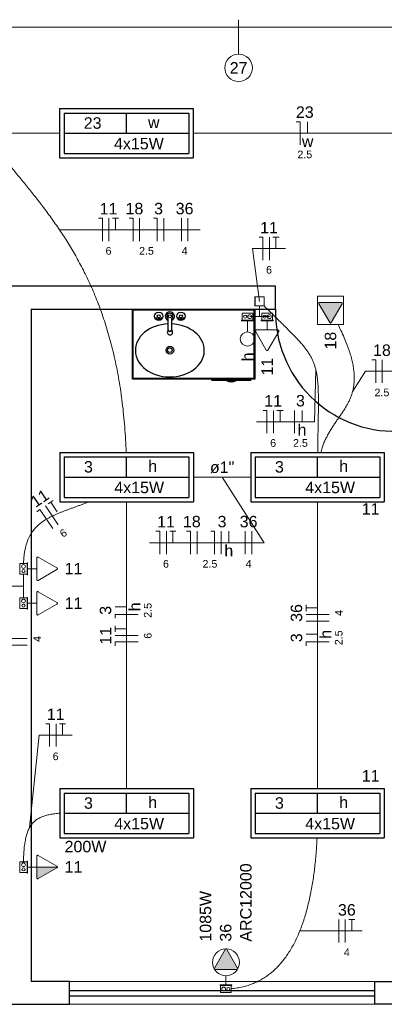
# Model space of a CAD drawing. Header units: millimetres. Extents: x -8 to 220, y -114 to 51.
# Tile 46 of 82: x 52.86 to 55.25, y 22.7 to 29.14. Entities that reach past the tile are written whole.
import ezdxf

# ---------------------------------------------------------------- set-up
doc = ezdxf.new("R2010")
doc.units = ezdxf.units.MM
doc.header["$MEASUREMENT"] = 0
for name, color, linetype, lineweight in [('02', 2, 'Continuous', 20), ('EL-Condutos', 4, 'Continuous', 5), ('EL-Conexões', 9, 'Continuous', 5), ('EL-Fios (Fase 1)', 7, 'Continuous', 5), ('EL-Fios (Fase 2)', 7, 'Continuous', 5), ('EL-Fios (Fase 3)', 7, 'Continuous', 5), ('EL-Fios (Neutro)', 7, 'Continuous', 5), ('EL-Fios (Retorno)', 7, 'Continuous', 5), ('EL-Fios (Terra)', 7, 'Continuous', 5), ('EL-Interruptor', 5, 'Continuous', 5), ('EL-Textos conduto', 7, 'Continuous', 5), ('EL-Textos fios', 7, 'Continuous', 5), ('EL-Tomadas', 4, 'Continuous', 5), ('IFC-Caixa de passagem-Contorno', 44, 'Continuous', 5), ('Textos', 7, 'Continuous', 5)]:
    doc.layers.add(name, color=color, linetype=linetype, lineweight=lineweight)
for name, color, linetype in [('1', 1, 'Continuous'), ('AR-SAN', 1, 'Continuous'), ('Arq-parede-alta', 5, 'Continuous'), ('MOBILARIO', 8, 'Continuous'), ('P-SIMBOL', 5, 'Continuous'), ('parede', 5, 'Continuous'), ('porta', 3, 'Continuous')]:
    doc.layers.add(name, color=color, linetype=linetype)
doc.styles.add('Arial', font='arial.ttf')

msp = doc.modelspace()

# ---------------------------------------------------------------- hatches: boundary and pattern name
at = {"layer": 'EL-Tomadas', "linetype": 'Continuous'}
for points in [[(54.9044, 27.158), (54.9752, 27.2806), (54.9757, 27.2857), (54.97, 27.2896), (54.8284, 27.2897), (54.8232, 27.2867), (54.8232, 27.2807), (54.894, 27.158), (54.8992, 27.155)], [(52.9769, 23.5949), (53.1115, 23.5949), (53.1114, 23.5937), (53.1109, 23.5922), (53.1101, 23.5911), (53.1092, 23.5902), (53.1084, 23.5896), (52.9846, 23.5184), (52.9833, 23.5181), (52.9819, 23.5182), (52.9805, 23.5186), (52.9794, 23.5192), (52.978, 23.5206), (52.9771, 23.5222), (52.9769, 23.5235), (52.9769, 23.5949)], [(54.1391, 22.9336), (54.2099, 23.0562), (54.2108, 23.0575), (54.2112, 23.0578), (54.2121, 23.0584), (54.2135, 23.059), (54.2149, 23.0592), (54.2161, 23.0591), (54.2174, 23.0587), (54.2183, 23.0583), (54.2192, 23.0576), (54.2196, 23.0572), (54.22, 23.0566), (54.2203, 23.0561), (54.2911, 22.9335), (54.2918, 22.9316), (54.2919, 22.9301), (54.2915, 22.9283), (54.2908, 22.927), (54.2896, 22.9258), (54.288, 22.9249), (54.2865, 22.9246), (54.1443, 22.9246), (54.143, 22.9247), (54.1418, 22.9251), (54.1408, 22.9257), (54.1398, 22.9266), (54.1391, 22.9276), (54.1386, 22.9288), (54.1383, 22.9305), (54.1385, 22.9321), (54.139, 22.9334)]]:
    msp.add_hatch(color=256, dxfattribs=at).paths.add_polyline_path(points)

# ---------------------------------------------------------------- linework, layer by layer
at = {"layer": '02', "color": 8}
for p, q in [((53.1898, 22.8466), (55.1898, 22.8466)), ((55.1898, 22.6966), (53.1898, 22.6966))]:
    msp.add_line(p, q, dxfattribs=at)
at = {"layer": '1', "color": 8}
msp.add_arc((55.3198, 27.2267), 0.7803, 178.5312, 271.4688, dxfattribs=at)
at = {"layer": 'AR-SAN'}
for p, q in [((53.603, 26.7867), (53.603, 27.2467)), ((53.603, 27.2467), (54.403, 27.2467)), ((53.608, 26.7917), (53.608, 27.2417)), ((53.608, 27.2417), (54.398, 27.2417)), ((54.398, 27.2417), (54.398, 26.7917)), ((54.403, 27.2467), (54.403, 26.7867)), ((54.403, 26.7867), (53.603, 26.7867)), ((54.398, 26.7917), (53.608, 26.7917)), ((54.1221, 26.7797), (54.1221, 26.7867)), ((54.2191, 26.7797), (54.1221, 26.7797)), ((54.2289, 26.7797), (54.2191, 26.7797)), ((54.2721, 26.7797), (54.2289, 26.7797)), ((54.2819, 26.7797), (54.2721, 26.7797)), ((54.3789, 26.7797), (54.2819, 26.7797)), ((54.3789, 26.7797), (54.3789, 26.7867))]:
    msp.add_line(p, q, dxfattribs=at)
for radius, start, end in [(0.0542, 234.65024, 305.34976), (0.0492, 243.95602, 296.04398)]:
    msp.add_arc((54.2505, 26.824), radius, start, end, dxfattribs=at)
at = {"layer": 'Arq-parede-alta', "color": 8, "ltscale": 0.03}
msp.add_line((52.9398, 27.2467), (54.5398, 27.2467), dxfattribs=at)
for points in [[(54.5398, 27.3967), (52.6898, 27.3967)], [(54.5398, 27.2467), (54.5398, 27.3967)], [(52.9398, 27.2467), (52.9398, 22.8466)], [(55.5898, 22.6967), (55.1898, 22.6967)]]:
    msp.add_lwpolyline(points, dxfattribs=at)
at = {"layer": 'EL-Condutos', "linetype": 'Continuous'}
msp.add_line((52.4352, 29.0901), (56.1606, 29.0901), dxfattribs=at)
for points in [[(53.5619, 26.3087), (53.5523, 26.4764), (53.5364, 26.6336), (53.5147, 26.7809), (53.4876, 26.9189), (53.4556, 27.0482), (53.4192, 27.1692), (53.3787, 27.2826), (53.3347, 27.389), (53.2876, 27.4888), (53.2378, 27.5827), (53.1859, 27.6712), (53.1322, 27.7549), (53.0772, 27.8344), (53.0214, 27.9102), (52.9652, 27.9829), (52.9091, 28.0531), (52.8535, 28.1213), (52.7989, 28.188), (52.7458, 28.2539), (52.6945, 28.3196), (52.6457, 28.3855), (52.5996, 28.4523), (52.5567, 28.5205), (52.5176, 28.5906), (52.4827, 28.6634), (52.4523, 28.7392), (52.4271, 28.8187), (52.4074, 28.9025), (52.3936, 28.991), (52.3863, 29.085)], [(51.7692, 28.3967), (51.8258, 28.3967), (51.8801, 28.3967), (51.9322, 28.3967), (51.9822, 28.3967), (52.0304, 28.3967), (52.077, 28.3967), (52.122, 28.3967), (52.1656, 28.3967), (52.2081, 28.3967), (52.2496, 28.3967), (52.2902, 28.3967), (52.3302, 28.3967), (52.3696, 28.3967), (52.4087, 28.3967), (52.4477, 28.3967), (52.4866, 28.3967), (52.5257, 28.3967), (52.5652, 28.3967), (52.6051, 28.3967), (52.6457, 28.3967), (52.6872, 28.3967), (52.7297, 28.3967), (52.7733, 28.3967), (52.8183, 28.3967), (52.8649, 28.3967), (52.9131, 28.3967), (52.9631, 28.3967), (53.0152, 28.3967), (53.0695, 28.3967), (53.1261, 28.3967)], [(53.9999, 28.3967), (54.0566, 28.3967), (54.1108, 28.3967), (54.1629, 28.3967), (54.213, 28.3967), (54.2612, 28.3967), (54.3077, 28.3967), (54.3527, 28.3967), (54.3963, 28.3967), (54.4388, 28.3967), (54.4803, 28.3967), (54.5209, 28.3967), (54.5609, 28.3967), (54.6003, 28.3967), (54.6394, 28.3967), (54.6784, 28.3967), (54.7173, 28.3967), (54.7564, 28.3967), (54.7959, 28.3967), (54.8358, 28.3967), (54.8764, 28.3967), (54.9179, 28.3967), (54.9604, 28.3967), (55.004, 28.3967), (55.0491, 28.3967), (55.0956, 28.3967), (55.1438, 28.3967), (55.1938, 28.3967), (55.2459, 28.3967), (55.3002, 28.3967), (55.3568, 28.3967)], [(54.4351, 27.2967), (54.4351, 27.2967), (54.4351, 27.2967), (54.4351, 27.2967), (54.4351, 27.2967), (54.4351, 27.2967), (54.4351, 27.2967), (54.4351, 27.2967), (54.4351, 27.2967), (54.4351, 27.2967), (54.4351, 27.2967), (54.4352, 27.2967), (54.4352, 27.2967), (54.4352, 27.2967), (54.4352, 27.2967), (54.4352, 27.2967), (54.4352, 27.2967), (54.4352, 27.2967), (54.4352, 27.2967), (54.4352, 27.2967), (54.4352, 27.2967), (54.4352, 27.2967), (54.4352, 27.2967), (54.4352, 27.2967), (54.4352, 27.2967), (54.4352, 27.2967), (54.4352, 27.2967), (54.4352, 27.2967), (54.4352, 27.2967), (54.4352, 27.2967), (54.4352, 27.2967)], [(54.465, 27.2669), (54.5034, 27.229), (54.5389, 27.1941), (54.5718, 27.1619), (54.602, 27.1321), (54.6297, 27.1045), (54.655, 27.0788), (54.6781, 27.0547), (54.6989, 27.0319), (54.7177, 27.0102), (54.7345, 26.9892), (54.7494, 26.9687), (54.7625, 26.9485), (54.774, 26.9282), (54.7839, 26.9076), (54.7924, 26.8864), (54.7995, 26.8643), (54.8054, 26.841), (54.8101, 26.8163), (54.8138, 26.7899), (54.8165, 26.7615), (54.8185, 26.7308), (54.8197, 26.6976), (54.8202, 26.6616), (54.8203, 26.6225), (54.82, 26.58), (54.8193, 26.5338), (54.8185, 26.4838), (54.8175, 26.4295), (54.8166, 26.3707), (54.8157, 26.3072)], [(54.9489, 27.1445), (54.9732, 27.0942), (54.9939, 27.0471), (55.0113, 27.003), (55.0256, 26.9617), (55.0368, 26.9231), (55.0452, 26.887), (55.0509, 26.8532), (55.0541, 26.8215), (55.055, 26.7917), (55.0537, 26.7637), (55.0504, 26.7374), (55.0453, 26.7124), (55.0385, 26.6887), (55.0303, 26.6661), (55.0208, 26.6444), (55.0101, 26.6234), (54.9984, 26.603), (54.9859, 26.583), (54.9728, 26.5631), (54.9592, 26.5433), (54.9453, 26.5233), (54.9313, 26.503), (54.9174, 26.4822), (54.9036, 26.4608), (54.8902, 26.4384), (54.8774, 26.4151), (54.8653, 26.3906), (54.8541, 26.3646), (54.844, 26.3372), (54.8351, 26.308)], [(54.3777, 26.1467), (54.3641, 26.1467), (54.3508, 26.1467), (54.3376, 26.1467), (54.3246, 26.1467), (54.3118, 26.1467), (54.2992, 26.1467), (54.2867, 26.1467), (54.2743, 26.1467), (54.262, 26.1467), (54.2498, 26.1467), (54.2377, 26.1467), (54.2257, 26.1467), (54.2137, 26.1467), (54.2017, 26.1467), (54.1898, 26.1467), (54.1778, 26.1467), (54.1659, 26.1467), (54.1539, 26.1467), (54.1419, 26.1467), (54.1297, 26.1467), (54.1176, 26.1467), (54.1053, 26.1467), (54.0929, 26.1467), (54.0804, 26.1467), (54.0678, 26.1467), (54.055, 26.1467), (54.042, 26.1467), (54.0288, 26.1467), (54.0155, 26.1467), (54.0019, 26.1467)], [(52.8901, 25.5822), (52.8915, 25.6112), (52.8943, 25.6384), (52.8982, 25.6639), (52.9032, 25.6877), (52.9094, 25.7098), (52.9167, 25.7305), (52.925, 25.7497), (52.9343, 25.7676), (52.9446, 25.7842), (52.9559, 25.7996), (52.968, 25.8139), (52.981, 25.8272), (52.9947, 25.8395), (53.0093, 25.851), (53.0246, 25.8617), (53.0406, 25.8718), (53.0573, 25.8812), (53.0746, 25.8901), (53.0924, 25.8985), (53.1109, 25.9066), (53.1298, 25.9144), (53.1492, 25.922), (53.169, 25.9295), (53.1893, 25.9369), (53.2099, 25.9444), (53.2308, 25.952), (53.2519, 25.9599), (53.2734, 25.968), (53.295, 25.9766), (53.3168, 25.9855)], [(53.5648, 25.9864), (53.5648, 25.8998), (53.5648, 25.8181), (53.5648, 25.7411), (53.5648, 25.6683), (53.5648, 25.5994), (53.5648, 25.5341), (53.5648, 25.4719), (53.5648, 25.4125), (53.5648, 25.3557), (53.5648, 25.3009), (53.5648, 25.248), (53.5648, 25.1964), (53.5648, 25.1459), (53.5648, 25.0961), (53.5648, 25.0467), (53.5648, 24.9972), (53.5648, 24.9474), (53.5648, 24.8969), (53.5648, 24.8454), (53.5648, 24.7924), (53.5648, 24.7377), (53.5648, 24.6808), (53.5648, 24.6215), (53.5648, 24.5593), (53.5648, 24.4939), (53.5648, 24.425), (53.5648, 24.3522), (53.5648, 24.2752), (53.5648, 24.1936), (53.5648, 24.107)], [(54.8148, 24.107), (54.8148, 24.1936), (54.8148, 24.2752), (54.8148, 24.3522), (54.8148, 24.425), (54.8148, 24.4939), (54.8148, 24.5593), (54.8148, 24.6215), (54.8148, 24.6808), (54.8148, 24.7377), (54.8148, 24.7924), (54.8148, 24.8454), (54.8148, 24.8969), (54.8148, 24.9474), (54.8148, 24.9972), (54.8148, 25.0467), (54.8148, 25.0961), (54.8148, 25.1459), (54.8148, 25.1964), (54.8148, 25.248), (54.8148, 25.3009), (54.8148, 25.3557), (54.8148, 25.4125), (54.8148, 25.4719), (54.8148, 25.5341), (54.8148, 25.5994), (54.8148, 25.6683), (54.8148, 25.7411), (54.8148, 25.8181), (54.8148, 25.8998), (54.8148, 25.9864)], [(52.8898, 25.3557), (52.8898, 25.3631), (52.8898, 25.3702), (52.8898, 25.377), (52.8898, 25.3834), (52.8898, 25.3895), (52.8898, 25.3953), (52.8898, 25.4009), (52.8898, 25.4063), (52.8898, 25.4115), (52.8898, 25.4165), (52.8898, 25.4213), (52.8898, 25.426), (52.8898, 25.4305), (52.8898, 25.435), (52.8898, 25.4394), (52.8898, 25.4438), (52.8898, 25.4481), (52.8898, 25.4524), (52.8898, 25.4567), (52.8898, 25.4611), (52.8898, 25.4656), (52.8898, 25.4701), (52.8898, 25.4747), (52.8898, 25.4795), (52.8898, 25.4844), (52.8898, 25.4895), (52.8898, 25.4948), (52.8898, 25.5003), (52.8898, 25.506), (52.8898, 25.512)], [(52.8899, 23.6297), (52.8904, 23.6533), (52.8912, 23.6757), (52.8925, 23.697), (52.8942, 23.7171), (52.8962, 23.7362), (52.8988, 23.7543), (52.9018, 23.7713), (52.9052, 23.7873), (52.9091, 23.8024), (52.9135, 23.8165), (52.9185, 23.8297), (52.9239, 23.8421), (52.9299, 23.8536), (52.9365, 23.8642), (52.9436, 23.8741), (52.9513, 23.8833), (52.9596, 23.8917), (52.9685, 23.8994), (52.978, 23.9064), (52.9882, 23.9128), (52.999, 23.9185), (53.0105, 23.9237), (53.0227, 23.9283), (53.0356, 23.9324), (53.0492, 23.936), (53.0635, 23.9391), (53.0785, 23.9418), (53.0943, 23.944), (53.1109, 23.9459), (53.1282, 23.9474)], [(54.8112, 23.7849), (54.8084, 23.734), (54.8049, 23.6837), (54.8004, 23.634), (54.7951, 23.585), (54.7889, 23.5368), (54.7817, 23.4894), (54.7736, 23.4429), (54.7644, 23.3974), (54.7542, 23.353), (54.743, 23.3097), (54.7307, 23.2676), (54.7172, 23.2268), (54.7026, 23.1873), (54.6868, 23.1494), (54.6698, 23.1129), (54.6516, 23.078), (54.6321, 23.0448), (54.6113, 23.0133), (54.5891, 22.9836), (54.5657, 22.9559), (54.5408, 22.93), (54.5145, 22.9063), (54.4868, 22.8846), (54.4575, 22.8652), (54.4268, 22.848), (54.3946, 22.8331), (54.3608, 22.8207), (54.3253, 22.8108), (54.2883, 22.8034), (54.2496, 22.7987)]]:
    msp.add_spline(points, degree=3, dxfattribs=at)
at = {"layer": 'EL-Conexões'}
for p, q in [((54.4351, 27.2667), (54.4351, 27.1967)), ((54.4352, 27.2667), (54.4352, 27.1967)), ((54.4351, 27.1967), (54.3708, 27.1967)), ((54.4352, 27.1967), (54.4995, 27.1967))]:
    msp.add_line(p, q, dxfattribs=at)
for points in [[(54.4651, 27.3267), (54.4651, 27.2667), (54.4051, 27.2667), (54.4051, 27.3267), (54.4651, 27.3267)], [(54.4652, 27.3267), (54.4652, 27.2667), (54.4052, 27.2667), (54.4052, 27.3267), (54.4652, 27.3267)]]:
    msp.add_lwpolyline(points, dxfattribs=at)
at = {"layer": 'EL-Fios (Fase 1)'}
for p, q in [((53.6498, 27.6907), (53.6498, 27.8407)), ((53.8078, 27.6907), (53.8078, 27.8407)), ((55.2386, 26.764), (55.2386, 26.914)), ((54.6629, 26.4335), (54.6629, 26.5835)), ((54.0257, 25.6424), (54.0257, 25.7924)), ((54.1837, 25.6424), (54.1837, 25.7924))]:
    msp.add_line(p, q, dxfattribs=at)
at = {"layer": 'EL-Fios (Fase 2)'}
for p, q in [((53.4489, 27.6907), (53.4489, 27.8407)), ((53.923, 27.6907), (53.923, 27.8407)), ((54.4995, 27.5668), (54.4995, 27.7168)), ((54.5263, 26.4335), (54.5263, 26.5835)), ((53.117, 25.8339), (53.0327, 25.958)), ((53.8248, 25.6424), (53.8248, 25.7924)), ((54.3417, 25.6424), (54.3417, 25.7924)), ((54.8898, 25.2047), (54.7398, 25.2047)), ((53.6398, 25.111), (53.4898, 25.111)), ((53.1027, 24.3827), (53.1027, 24.5327)), ((54.9534, 23.1015), (54.9534, 23.2515))]:
    msp.add_line(p, q, dxfattribs=at)
at = {"layer": 'EL-Fios (Fase 3)'}
for p, q in [((53.9659, 27.6907), (53.9659, 27.8407)), ((54.3846, 25.6424), (54.3846, 25.7924)), ((54.8898, 25.2476), (54.7398, 25.2476)), ((52.9148, 25.0895), (52.7648, 25.0895)), ((54.9963, 23.1015), (54.9963, 23.2515))]:
    msp.add_line(p, q, dxfattribs=at)
at = {"layer": 'EL-Fios (Neutro)'}
for p, q in [((54.6748, 28.4717), (54.6998, 28.4717)), ((54.6998, 28.3217), (54.6998, 28.4717)), ((53.3811, 27.8407), (53.4061, 27.8407)), ((53.4061, 27.6907), (53.4061, 27.8407)), ((53.5819, 27.8407), (53.6069, 27.8407)), ((53.6069, 27.6907), (53.6069, 27.8407)), ((53.74, 27.8407), (53.765, 27.8407)), ((53.765, 27.6907), (53.765, 27.8407)), ((54.4316, 27.7168), (54.4566, 27.7168)), ((54.4566, 27.5668), (54.4566, 27.7168)), ((55.1708, 26.914), (55.1958, 26.914)), ((55.1958, 26.764), (55.1958, 26.914)), ((54.4584, 26.5835), (54.4834, 26.5835)), ((54.4834, 26.4335), (54.4834, 26.5835)), ((52.9766, 25.9198), (52.9972, 25.9339)), ((53.0816, 25.8098), (52.9972, 25.9339)), ((53.7569, 25.7924), (53.7819, 25.7924)), ((53.7819, 25.6424), (53.7819, 25.7924)), ((53.9578, 25.7924), (53.9828, 25.7924)), ((53.9828, 25.6424), (53.9828, 25.7924)), ((54.1158, 25.7924), (54.1408, 25.7924)), ((54.1408, 25.6424), (54.1408, 25.7924)), ((53.6398, 25.2476), (53.4898, 25.2476)), ((53.4898, 25.2226), (53.4898, 25.2476)), ((53.6398, 25.0681), (53.4898, 25.0681)), ((53.4898, 25.0431), (53.4898, 25.0681)), ((54.8898, 25.0681), (54.7398, 25.0681)), ((54.7398, 25.0431), (54.7398, 25.0681)), ((52.9148, 25.0466), (52.7648, 25.0466)), ((53.0349, 24.5327), (53.0599, 24.5327)), ((53.0599, 24.3827), (53.0599, 24.5327))]:
    msp.add_line(p, q, dxfattribs=at)
at = {"layer": 'EL-Fios (Retorno)'}
for p, q in [((54.7498, 28.3967), (54.7498, 28.4717)), ((54.7129, 26.5085), (54.7129, 26.5835)), ((54.2337, 25.7174), (54.2337, 25.7924)), ((53.5648, 25.2976), (53.4898, 25.2976)), ((54.8148, 25.1181), (54.7398, 25.1181))]:
    msp.add_line(p, q, dxfattribs=at)
at = {"layer": 'EL-Fios (Terra)'}
for points in [[(53.4918, 27.7657), (53.4918, 27.8407), (53.4718, 27.8407), (53.5118, 27.8407)], [(54.5423, 27.6418), (54.5423, 27.7168), (54.5223, 27.7168), (54.5623, 27.7168)], [(54.5691, 26.5085), (54.5691, 26.5835), (54.5491, 26.5835), (54.5891, 26.5835)], [(53.1103, 25.9201), (53.0681, 25.9821), (53.0516, 25.9708), (53.0846, 25.9933)], [(53.8676, 25.7174), (53.8676, 25.7924), (53.8476, 25.7924), (53.8876, 25.7924)], [(54.8148, 25.2904), (54.7398, 25.2904), (54.7398, 25.2704), (54.7398, 25.3104)], [(53.5648, 25.1538), (53.4898, 25.1538), (53.4898, 25.1338), (53.4898, 25.1738)], [(53.1456, 24.4577), (53.1456, 24.5327), (53.1256, 24.5327), (53.1656, 24.5327)], [(55.0391, 23.1765), (55.0391, 23.2515), (55.0191, 23.2515), (55.0591, 23.2515)]]:
    msp.add_lwpolyline(points, dxfattribs=at)
at = {"layer": 'EL-Interruptor'}
msp.add_line((54.3558, 27.0974), (54.3558, 27.1699), dxfattribs=at)
msp.add_circle((54.3558, 27.0505), 0.0469, dxfattribs=at)
at = {"layer": 'EL-Textos fios'}
for p, q in [((54.2979, 29.1401), (54.2979, 28.9151)), ((53.1249, 27.7657), (53.3382, 27.7657)), ((53.3382, 27.7657), (54.0456, 27.7657)), ((54.4352, 27.2967), (54.3887, 27.6418)), ((54.3887, 27.6418), (54.6052, 27.6418)), ((54.8033, 26.8498), (54.7938, 26.5085)), ((55.0445, 26.7091), (55.1279, 26.839)), ((55.1279, 26.839), (55.3443, 26.839)), ((54.4156, 26.5085), (54.7938, 26.5085)), ((54.1898, 26.1467), (54.4643, 25.7174)), ((53.714, 25.7174), (54.4643, 25.7174)), ((52.8898, 25.4339), (52.7857, 25.4339)), ((52.9298, 23.8532), (52.992, 24.4577)), ((52.992, 24.4577), (53.2085, 24.4577)), ((54.6983, 23.1765), (54.9051, 23.1765)), ((54.9051, 23.1765), (55.1074, 23.1765))]:
    msp.add_line(p, q, dxfattribs=at)
msp.add_circle((54.2979, 28.8251), 0.09, dxfattribs=at)
at = {"layer": 'EL-Tomadas'}
for p, q in [((54.894, 27.158), (54.8232, 27.2807)), ((54.8284, 27.2897), (54.97, 27.2896)), ((54.9752, 27.2806), (54.9044, 27.158)), ((54.4845, 27.1096), (54.4845, 27.1699)), ((54.4793, 26.978), (54.4085, 27.1007)), ((54.4137, 27.1097), (54.5553, 27.1096)), ((54.5605, 27.1006), (54.4897, 26.978)), ((52.9768, 25.4763), (52.9769, 25.6179)), ((52.9859, 25.6231), (53.1085, 25.5523)), ((52.9769, 25.5471), (52.9166, 25.5471)), ((53.1085, 25.5419), (52.9858, 25.4711)), ((52.9768, 25.25), (52.9769, 25.3916)), ((52.9859, 25.3968), (53.1085, 25.326)), ((52.9769, 25.3208), (52.9166, 25.3208)), ((53.1085, 25.3156), (52.9858, 25.2448)), ((52.9768, 23.5241), (52.9769, 23.6657)), ((52.9859, 23.6709), (53.1085, 23.6001)), ((52.9769, 23.5949), (52.9166, 23.5949)), ((52.9769, 23.5949), (53.1115, 23.5949)), ((53.1085, 23.5897), (52.9858, 23.5189)), ((54.1391, 22.9336), (54.2099, 23.0562)), ((54.2203, 23.0562), (54.2911, 22.9335)), ((54.2859, 22.9245), (54.1443, 22.9246)), ((54.2151, 22.8837), (54.2151, 22.8234))]:
    msp.add_line(p, q, dxfattribs=at)
for points in [[(54.9852, 27.145), (54.9852, 27.3297), (54.8132, 27.3297), (54.8132, 27.145), (54.9852, 27.145)], [(54.8284, 27.2897), (54.8277, 27.2897), (54.827, 27.2895), (54.8264, 27.2893), (54.8257, 27.2891), (54.8251, 27.2887), (54.8246, 27.2883), (54.824, 27.2878), (54.8236, 27.2873), (54.8232, 27.2867), (54.8229, 27.2861), (54.8227, 27.2854), (54.8225, 27.2848), (54.8224, 27.2841), (54.8224, 27.2834), (54.8225, 27.2827), (54.8227, 27.282), (54.8229, 27.2813), (54.8232, 27.2807)], [(54.9752, 27.2806), (54.9755, 27.2813), (54.9758, 27.2819), (54.9759, 27.2826), (54.976, 27.2833), (54.976, 27.284), (54.9759, 27.2847), (54.9758, 27.2854), (54.9755, 27.286), (54.9752, 27.2866), (54.9748, 27.2872), (54.9744, 27.2878), (54.9739, 27.2882), (54.9733, 27.2887), (54.9727, 27.289), (54.9721, 27.2893), (54.9714, 27.2895), (54.9707, 27.2896), (54.97, 27.2896)], [(54.894, 27.158), (54.8944, 27.1574), (54.8949, 27.1569), (54.8954, 27.1564), (54.8959, 27.156), (54.8965, 27.1557), (54.8972, 27.1554), (54.8979, 27.1552), (54.8985, 27.1551), (54.8992, 27.155), (54.8999, 27.1551), (54.9006, 27.1552), (54.9013, 27.1554), (54.9019, 27.1557), (54.9025, 27.156), (54.9031, 27.1564), (54.9036, 27.1569), (54.9041, 27.1574), (54.9044, 27.158)], [(54.4137, 27.1097), (54.413, 27.1096), (54.4123, 27.1095), (54.4117, 27.1093), (54.411, 27.109), (54.4104, 27.1087), (54.4098, 27.1083), (54.4093, 27.1078), (54.4089, 27.1073), (54.4085, 27.1067), (54.4082, 27.1061), (54.408, 27.1054), (54.4078, 27.1047), (54.4077, 27.104), (54.4077, 27.1033), (54.4078, 27.1026), (54.408, 27.102), (54.4082, 27.1013), (54.4085, 27.1007)], [(54.5605, 27.1006), (54.5608, 27.1012), (54.5611, 27.1019), (54.5612, 27.1026), (54.5613, 27.1033), (54.5613, 27.104), (54.5612, 27.1047), (54.5611, 27.1053), (54.5608, 27.106), (54.5605, 27.1066), (54.5601, 27.1072), (54.5597, 27.1077), (54.5592, 27.1082), (54.5586, 27.1086), (54.558, 27.109), (54.5574, 27.1093), (54.5567, 27.1095), (54.556, 27.1096), (54.5553, 27.1096)], [(54.4793, 26.978), (54.4797, 26.9774), (54.4802, 26.9769), (54.4807, 26.9764), (54.4812, 26.976), (54.4818, 26.9756), (54.4825, 26.9754), (54.4832, 26.9752), (54.4838, 26.975), (54.4845, 26.975), (54.4852, 26.975), (54.4859, 26.9752), (54.4866, 26.9754), (54.4872, 26.9756), (54.4878, 26.976), (54.4884, 26.9764), (54.4889, 26.9769), (54.4893, 26.9774), (54.4897, 26.978)], [(52.9859, 25.6231), (52.9853, 25.6234), (52.9846, 25.6236), (52.9839, 25.6238), (52.9832, 25.6239), (52.9826, 25.6239), (52.9819, 25.6238), (52.9812, 25.6236), (52.9805, 25.6234), (52.9799, 25.6231), (52.9793, 25.6227), (52.9788, 25.6223), (52.9783, 25.6218), (52.9779, 25.6212), (52.9775, 25.6206), (52.9773, 25.6199), (52.9771, 25.6193), (52.9769, 25.6186), (52.9769, 25.6179)], [(53.1085, 25.5419), (53.1091, 25.5423), (53.1096, 25.5427), (53.1101, 25.5432), (53.1105, 25.5438), (53.1109, 25.5444), (53.1112, 25.545), (53.1114, 25.5457), (53.1115, 25.5464), (53.1115, 25.5471), (53.1115, 25.5478), (53.1114, 25.5485), (53.1112, 25.5492), (53.1109, 25.5498), (53.1105, 25.5504), (53.1101, 25.551), (53.1096, 25.5515), (53.1091, 25.5519), (53.1085, 25.5523)], [(52.9768, 25.4763), (52.9769, 25.4756), (52.977, 25.4749), (52.9772, 25.4742), (52.9775, 25.4736), (52.9778, 25.473), (52.9782, 25.4724), (52.9787, 25.4719), (52.9792, 25.4715), (52.9798, 25.4711), (52.9805, 25.4708), (52.9811, 25.4705), (52.9818, 25.4704), (52.9825, 25.4703), (52.9832, 25.4703), (52.9839, 25.4704), (52.9846, 25.4705), (52.9852, 25.4708), (52.9858, 25.4711)], [(52.9859, 25.3968), (52.9853, 25.3971), (52.9846, 25.3974), (52.9839, 25.3975), (52.9832, 25.3976), (52.9826, 25.3976), (52.9819, 25.3975), (52.9812, 25.3974), (52.9805, 25.3971), (52.9799, 25.3968), (52.9793, 25.3965), (52.9788, 25.396), (52.9783, 25.3955), (52.9779, 25.3949), (52.9775, 25.3943), (52.9773, 25.3937), (52.9771, 25.393), (52.9769, 25.3923), (52.9769, 25.3916)], [(53.1085, 25.3156), (53.1091, 25.316), (53.1096, 25.3165), (53.1101, 25.317), (53.1105, 25.3175), (53.1109, 25.3182), (53.1112, 25.3188), (53.1114, 25.3195), (53.1115, 25.3201), (53.1115, 25.3208), (53.1115, 25.3215), (53.1114, 25.3222), (53.1112, 25.3229), (53.1109, 25.3235), (53.1105, 25.3241), (53.1101, 25.3247), (53.1096, 25.3252), (53.1091, 25.3257), (53.1085, 25.326)], [(52.9768, 25.25), (52.9769, 25.2493), (52.977, 25.2486), (52.9772, 25.248), (52.9775, 25.2473), (52.9778, 25.2467), (52.9782, 25.2462), (52.9787, 25.2456), (52.9792, 25.2452), (52.9798, 25.2448), (52.9805, 25.2445), (52.9811, 25.2443), (52.9818, 25.2441), (52.9825, 25.244), (52.9832, 25.244), (52.9839, 25.2441), (52.9846, 25.2443), (52.9852, 25.2445), (52.9858, 25.2448)], [(52.9859, 23.6709), (52.9853, 23.6712), (52.9846, 23.6715), (52.9839, 23.6716), (52.9832, 23.6717), (52.9826, 23.6717), (52.9819, 23.6716), (52.9812, 23.6715), (52.9805, 23.6712), (52.9799, 23.6709), (52.9793, 23.6705), (52.9788, 23.6701), (52.9783, 23.6696), (52.9779, 23.669), (52.9775, 23.6684), (52.9773, 23.6678), (52.9771, 23.6671), (52.9769, 23.6664), (52.9769, 23.6657)], [(53.1085, 23.5897), (53.1091, 23.5901), (53.1096, 23.5906), (53.1101, 23.5911), (53.1105, 23.5916), (53.1109, 23.5922), (53.1112, 23.5929), (53.1114, 23.5936), (53.1115, 23.5942), (53.1115, 23.5949), (53.1115, 23.5956), (53.1114, 23.5963), (53.1112, 23.597), (53.1109, 23.5976), (53.1105, 23.5982), (53.1101, 23.5988), (53.1096, 23.5993), (53.1091, 23.5998), (53.1085, 23.6001)], [(52.9768, 23.5241), (52.9769, 23.5234), (52.977, 23.5227), (52.9772, 23.5221), (52.9775, 23.5214), (52.9778, 23.5208), (52.9782, 23.5202), (52.9787, 23.5197), (52.9792, 23.5193), (52.9798, 23.5189), (52.9805, 23.5186), (52.9811, 23.5184), (52.9818, 23.5182), (52.9825, 23.5181), (52.9832, 23.5181), (52.9839, 23.5182), (52.9846, 23.5184), (52.9852, 23.5186), (52.9858, 23.5189)], [(54.2203, 23.0562), (54.2199, 23.0568), (54.2195, 23.0573), (54.219, 23.0578), (54.2184, 23.0582), (54.2178, 23.0586), (54.2171, 23.0589), (54.2165, 23.0591), (54.2158, 23.0592), (54.2151, 23.0592), (54.2144, 23.0592), (54.2137, 23.0591), (54.213, 23.0589), (54.2124, 23.0586), (54.2118, 23.0582), (54.2112, 23.0578), (54.2107, 23.0573), (54.2103, 23.0568), (54.2099, 23.0562)], [(54.1391, 22.9336), (54.1388, 22.933), (54.1386, 22.9323), (54.1384, 22.9316), (54.1383, 22.9309), (54.1383, 22.9302), (54.1384, 22.9296), (54.1386, 22.9289), (54.1388, 22.9282), (54.1391, 22.9276), (54.1395, 22.927), (54.1399, 22.9265), (54.1404, 22.926), (54.141, 22.9256), (54.1416, 22.9252), (54.1422, 22.925), (54.1429, 22.9248), (54.1436, 22.9246), (54.1443, 22.9246)], [(54.2859, 22.9245), (54.2866, 22.9246), (54.2873, 22.9247), (54.288, 22.9249), (54.2886, 22.9252), (54.2892, 22.9255), (54.2898, 22.9259), (54.2903, 22.9264), (54.2907, 22.9269), (54.2911, 22.9275), (54.2914, 22.9282), (54.2917, 22.9288), (54.2918, 22.9295), (54.2919, 22.9302), (54.2919, 22.9309), (54.2918, 22.9316), (54.2917, 22.9323), (54.2914, 22.9329), (54.2911, 22.9335)]]:
    msp.add_lwpolyline(points, dxfattribs=at)
msp.add_circle((54.2151, 22.9715), 0.0878, dxfattribs=at)
at = {"layer": 'IFC-Caixa de passagem-Contorno'}
for p, q in [((54.3208, 27.1729), (54.3208, 27.2204)), ((54.3208, 27.2204), (54.3908, 27.2204)), ((54.3908, 27.1729), (54.3908, 27.2204)), ((54.4495, 27.1729), (54.4495, 27.2204)), ((54.4495, 27.2204), (54.5195, 27.2204)), ((54.5195, 27.1729), (54.5195, 27.2204)), ((54.3168, 27.1729), (54.3948, 27.1729)), ((54.3168, 27.1699), (54.3168, 27.1729)), ((54.3168, 27.1699), (54.3948, 27.1699)), ((54.3948, 27.1699), (54.3948, 27.1729)), ((54.4455, 27.1729), (54.5235, 27.1729)), ((54.4455, 27.1699), (54.4455, 27.1729)), ((54.4455, 27.1699), (54.5235, 27.1699)), ((54.5235, 27.1699), (54.5235, 27.1729)), ((52.8661, 25.5121), (52.8661, 25.5821)), ((52.9136, 25.5821), (52.8661, 25.5821)), ((52.9136, 25.5081), (52.9136, 25.5861)), ((52.9166, 25.5861), (52.9136, 25.5861)), ((52.9166, 25.5081), (52.9166, 25.5861)), ((52.9136, 25.5121), (52.8661, 25.5121)), ((52.9166, 25.5081), (52.9136, 25.5081)), ((52.8661, 25.2858), (52.8661, 25.3558)), ((52.9136, 25.3558), (52.8661, 25.3558)), ((52.9136, 25.2818), (52.9136, 25.3598)), ((52.9166, 25.3598), (52.9136, 25.3598)), ((52.9166, 25.2818), (52.9166, 25.3598)), ((52.9136, 25.2858), (52.8661, 25.2858)), ((52.9166, 25.2818), (52.9136, 25.2818)), ((52.8661, 23.5599), (52.8661, 23.6299)), ((52.9136, 23.6299), (52.8661, 23.6299)), ((52.9136, 23.5559), (52.9136, 23.6339)), ((52.9166, 23.6339), (52.9136, 23.6339)), ((52.9166, 23.5559), (52.9166, 23.6339)), ((52.9136, 23.5599), (52.8661, 23.5599)), ((52.9166, 23.5559), (52.9136, 23.5559)), ((54.2541, 22.8234), (54.1761, 22.8234)), ((54.1761, 22.8234), (54.1761, 22.8204)), ((54.2541, 22.8204), (54.1761, 22.8204)), ((54.1801, 22.8204), (54.1801, 22.7729)), ((54.2501, 22.8204), (54.2501, 22.7729)), ((54.2541, 22.8234), (54.2541, 22.8204)), ((54.2501, 22.7729), (54.1801, 22.7729))]:
    msp.add_line(p, q, dxfattribs=at)
for centre, radius in [((54.3408, 27.1967), 0.00995), ((54.3708, 27.1967), 0.0125), ((54.4695, 27.1967), 0.00995), ((54.4995, 27.1967), 0.0125), ((52.8898, 25.5621), 0.0125), ((52.8898, 25.5321), 0.00995), ((52.8898, 25.3358), 0.0125), ((52.8898, 25.3058), 0.00995), ((52.8898, 23.6099), 0.0125), ((52.8898, 23.5799), 0.00995), ((54.2001, 22.7966), 0.0125), ((54.2301, 22.7966), 0.00995)]:
    msp.add_circle(centre, radius, dxfattribs=at)
at = {"layer": 'MOBILARIO', "color": 1, "linetype": 'Continuous'}
for p, q in [((53.7727, 27.1895), (53.7727, 27.184)), ((53.7727, 27.1895), (53.7727, 27.184)), ((53.7777, 27.1894), (53.7777, 27.184)), ((53.7777, 27.1894), (53.7777, 27.184)), ((53.8377, 27.109), (53.8377, 27.1818)), ((53.8377, 27.109), (53.8377, 27.1818)), ((53.8577, 27.1818), (53.8577, 27.109)), ((53.8577, 27.1818), (53.8577, 27.109)), ((53.9177, 27.1895), (53.9177, 27.184)), ((53.9177, 27.1895), (53.9177, 27.184)), ((53.9227, 27.1894), (53.9227, 27.184)), ((53.9227, 27.1894), (53.9227, 27.184))]:
    msp.add_line(p, q, dxfattribs=at)
for centre, radius in [((53.7752, 27.199), 0.0275), ((53.7752, 27.199), 0.0275), ((53.7752, 27.199), 0.01), ((53.7752, 27.199), 0.01), ((53.8477, 27.199), 0.01), ((53.8477, 27.199), 0.01), ((53.9202, 27.199), 0.0275), ((53.9202, 27.199), 0.0275), ((53.9202, 27.199), 0.01), ((53.9202, 27.199), 0.01), ((53.7752, 27.179), 0.00559), ((53.7752, 27.179), 0.00559), ((53.9202, 27.179), 0.00559), ((53.9202, 27.179), 0.00559), ((53.8479, 26.9773), 0.025), ((53.8479, 26.9773), 0.015)]:
    msp.add_circle(centre, radius, dxfattribs=at)
for centre, radius, start, end in [((53.7752, 27.199), 0.02, 195.7907, 254.7593), ((53.7752, 27.199), 0.02, 195.7907, 254.7593), ((53.7752, 27.199), 0.02, 285.9211, 343.5587), ((53.7752, 27.199), 0.02, 285.9211, 343.5587), ((53.8477, 27.199), 0.03, 289.6397, 250.3486), ((53.8477, 27.199), 0.03, 289.6397, 250.3486), ((53.8477, 27.199), 0.02, 300.2446, 239.6569), ((53.8477, 27.199), 0.02, 300.2446, 239.6569), ((53.9202, 27.199), 0.02, 195.9116, 253.88), ((53.9202, 27.199), 0.02, 195.9116, 253.88), ((53.9202, 27.199), 0.02, 286.0953, 343.7658), ((53.9202, 27.199), 0.02, 286.0953, 343.7658), ((53.848, 27.0944), 0.0175, 125.79671, 56.13461), ((53.848, 27.0944), 0.0175, 125.79671, 56.13461), ((53.8477, 27.109), 0.01, 180, 0), ((53.8477, 27.109), 0.01, 180, 0)]:
    msp.add_arc(centre, radius, start, end, dxfattribs=at)
at = {"layer": 'MOBILARIO', "linetype": 'Continuous'}
msp.add_ellipse((53.8475, 26.9757), major_axis=(-0.2257, 0), ratio=0.76869, start_param=4.755602, end_param=10.950133, dxfattribs=at)
at = {"layer": 'P-SIMBOL'}
for p, q in [((53.1262, 28.558), (53.9998, 28.558)), ((53.1262, 28.558), (53.1262, 28.2355)), ((53.9998, 28.558), (53.9998, 28.2355)), ((53.155, 28.5292), (53.971, 28.5292)), ((53.155, 28.5292), (53.155, 28.2642)), ((53.563, 28.3967), (53.563, 28.5292)), ((53.971, 28.5292), (53.971, 28.2642)), ((53.155, 28.3967), (53.971, 28.3967)), ((53.1262, 28.2355), (53.9998, 28.2355)), ((53.155, 28.2642), (53.971, 28.2642)), ((53.128, 26.3079), (54.0016, 26.3079)), ((53.128, 26.3079), (53.128, 25.9854)), ((54.0016, 26.3079), (54.0016, 25.9854)), ((54.378, 26.3079), (55.2516, 26.3079)), ((54.378, 26.3079), (54.378, 25.9854)), ((55.2516, 26.3079), (55.2516, 25.9854)), ((53.1568, 26.2792), (53.9728, 26.2792)), ((53.1568, 26.2792), (53.1568, 26.0142)), ((53.5648, 26.1467), (53.5648, 26.2792)), ((53.9728, 26.2792), (53.9728, 26.0142)), ((54.4068, 26.2792), (55.2228, 26.2792)), ((54.4068, 26.2792), (54.4068, 26.0142)), ((54.8148, 26.1467), (54.8148, 26.2792)), ((55.2228, 26.2792), (55.2228, 26.0142)), ((53.1568, 26.1467), (53.9728, 26.1467)), ((54.4068, 26.1467), (55.2228, 26.1467)), ((53.128, 25.9854), (54.0016, 25.9854)), ((53.1568, 26.0142), (53.9728, 26.0142)), ((54.378, 25.9854), (55.2516, 25.9854)), ((54.4068, 26.0142), (55.2228, 26.0142)), ((53.128, 24.1079), (54.0016, 24.1079)), ((53.128, 24.1079), (53.128, 23.7854)), ((54.0016, 24.1079), (54.0016, 23.7854)), ((54.378, 24.1079), (55.2516, 24.1079)), ((54.378, 24.1079), (54.378, 23.7854)), ((55.2516, 24.1079), (55.2516, 23.7854)), ((53.1568, 24.0791), (53.9728, 24.0791)), ((53.1568, 24.0791), (53.1568, 23.8141)), ((53.5648, 23.9466), (53.5648, 24.0791)), ((53.9728, 24.0791), (53.9728, 23.8141)), ((54.4068, 24.0791), (55.2228, 24.0791)), ((54.4068, 24.0791), (54.4068, 23.8141)), ((54.8148, 23.9466), (54.8148, 24.0791)), ((55.2228, 24.0791), (55.2228, 23.8141)), ((53.1568, 23.9466), (53.9728, 23.9466)), ((54.4068, 23.9466), (55.2228, 23.9466)), ((53.128, 23.7854), (54.0016, 23.7854)), ((53.1568, 23.8141), (53.9728, 23.8141)), ((54.378, 23.7854), (55.2516, 23.7854)), ((54.4068, 23.8141), (55.2228, 23.8141))]:
    msp.add_line(p, q, dxfattribs=at)
at = {"layer": 'parede', "color": 8}
for points in [[(52.7898, 22.8466), (52.5398, 22.8466), (52.5398, 22.6966), (53.1898, 22.6966), (53.1898, 22.8466), (52.9398, 22.8466)], [(55.1898, 22.6966), (55.1898, 22.8466), (55.4398, 22.8466)]]:
    msp.add_lwpolyline(points, dxfattribs=at)
at = {"layer": 'porta', "color": 8}
for p, q in [((53.1898, 22.7866), (55.1898, 22.7866)), ((53.1898, 22.7516), (55.1898, 22.7516))]:
    msp.add_line(p, q, dxfattribs=at)

# ---------------------------------------------------------------- texts
at = {"layer": 'EL-Textos conduto', "insert": (54.1898, 26.1719), "char_height": 0.075, "width": 0.318979, "attachment_point": 8, "line_spacing_factor": 0.6, "style": 'Arial'}
msp.add_mtext('ø1"', dxfattribs=at)
at = {"layer": 'EL-Textos fios', "attachment_point": 8, "line_spacing_factor": 0.6, "style": 'Arial'}
for s, insert, char_height, width in [('27', (54.2979, 28.7876), 0.075, 0.233003), ('18', (53.6159, 27.8655), 0.075, 0.233003), ('3', (53.7739, 27.8655), 0.075, 0.116502), ('36', (53.9444, 27.8655), 0.075, 0.233003), ('11', (53.4464, 27.8655), 0.075, 0.233003), ('11', (54.497, 27.7415), 0.075, 0.233003), ('6', (53.4464, 27.6017), 0.05, 0.077668), ('2.5', (53.6949, 27.6017), 0.05, 0.194131), ('4', (53.9444, 27.6017), 0.05, 0.077668), ('6', (54.497, 27.4778), 0.05, 0.077668), ('18', (55.2361, 26.9387), 0.075, 0.233003), ('2.5', (55.2361, 26.675), 0.05, 0.194131), ('11', (54.5238, 26.6082), 0.075, 0.233003), ('3', (54.7025, 26.6082), 0.075, 0.116502), ('h', (54.7129, 26.4185), 0.075, 0.116502), ('6', (54.5238, 26.3445), 0.05, 0.077668), ('2.5', (54.7025, 26.3445), 0.05, 0.194131), ('11', (53.8223, 25.8171), 0.075, 0.233003), ('18', (53.9917, 25.8171), 0.075, 0.233003), ('3', (54.1893, 25.8171), 0.075, 0.116502), ('36', (54.3632, 25.8171), 0.075, 0.233003), ('h', (54.2337, 25.6274), 0.075, 0.116502), ('6', (53.8223, 25.5534), 0.05, 0.077668), ('2.5', (54.1103, 25.5534), 0.05, 0.194131), ('4', (54.3632, 25.5534), 0.05, 0.077668), ('11', (53.1002, 24.5574), 0.075, 0.233003), ('6', (53.1002, 24.2937), 0.05, 0.077668), ('36', (55.0063, 23.2762), 0.075, 0.233003), ('4', (55.0063, 23.0125), 0.05, 0.077668)]:
    msp.add_mtext(s, dxfattribs=dict(at, insert=insert, char_height=char_height, width=width))
for s, insert, char_height, width, rotation in [('23', (54.7312, 28.4965), 0.075, 0.233003, 0.00084), ('w', (54.7498, 28.3067), 0.075, 0.151372, 0.00084), ('2.5', (54.7312, 28.2327), 0.05, 0.194131, 0.00084), ('11', (53.0167, 25.977), 0.075, 0.233003, 34.2285), ('6', (53.165, 25.759), 0.05, 0.077668, 34.2285), ('3', (53.465, 25.2746), 0.075, 0.116502, 90.00021), ('h', (53.6548, 25.2976), 0.075, 0.116502, 90.00021), ('2.5', (53.7288, 25.2746), 0.05, 0.194131, 90.00021), ('36', (54.715, 25.2576), 0.075, 0.233003, 90.00021), ('4', (54.9788, 25.2576), 0.05, 0.077668, 90.00021), ('11', (53.465, 25.1085), 0.075, 0.233003, 90.00021), ('h', (54.9048, 25.1181), 0.075, 0.116502, 90.00021), ('2.5', (54.9788, 25.0952), 0.05, 0.194131, 90.00021), ('4', (53.0038, 25.087), 0.05, 0.077668, 90.00021), ('6', (53.7288, 25.1085), 0.05, 0.077668, 90.00021), ('3', (54.715, 25.0952), 0.075, 0.116502, 90.00021)]:
    msp.add_mtext(s, dxfattribs=dict(at, insert=insert, char_height=char_height, width=width, rotation=rotation))
at = {"layer": 'Textos', "char_height": 0.075, "line_spacing_factor": 0.6, "style": 'Arial'}
for s, insert, width, attachment_point in [('23', (53.284, 28.4253), 0.233003, 7), ('w', (53.7047, 28.431), 0.151372, 7), ('4x15W', (53.4822, 28.2906), 0.652134, 7), ('3', (53.2857, 26.1752), 0.116502, 7), ('h', (53.7065, 26.181), 0.116502, 7), ('3', (54.5357, 26.1752), 0.116502, 7), ('h', (54.9565, 26.181), 0.116502, 7), ('4x15W', (53.484, 26.0406), 0.652134, 7), ('4x15W', (54.734, 26.0406), 0.652134, 7), ('11', (55.2205, 25.901), 0.233003, 9), ('11', (53.1591, 25.5102), 0.233003, 7), ('11', (53.1591, 25.2839), 0.233003, 7), ('11', (55.2205, 24.1547), 0.233003, 9), ('3', (53.2857, 23.9752), 0.116502, 7), ('h', (53.7065, 23.981), 0.116502, 7), ('3', (54.5357, 23.9752), 0.116502, 7), ('h', (54.9565, 23.981), 0.116502, 7), ('4x15W', (53.484, 23.8405), 0.652134, 7), ('4x15W', (54.734, 23.8405), 0.652134, 7), ('200W', (53.1588, 23.6904), 0.547294, 7), ('11', (53.1588, 23.5584), 0.233003, 7)]:
    msp.add_mtext(s, dxfattribs=dict(at, insert=insert, width=width, attachment_point=attachment_point))
at = {"layer": 'Textos', "char_height": 0.075, "rotation": 90.00021, "line_spacing_factor": 0.6, "style": 'Arial'}
for s, insert, width, attachment_point in [('18', (54.9376, 27.0977), 0.233003, 9), ('h', (54.3938, 26.9625), 0.116502, 9), ('11', (54.5226, 26.9275), 0.233003, 9), ('ARC12000', (54.3836, 23.1065), 1.025076, 7), ('1085W', (54.1197, 23.1065), 0.663796, 7), ('36', (54.2517, 23.1065), 0.233003, 7)]:
    msp.add_mtext(s, dxfattribs=dict(at, insert=insert, width=width, attachment_point=attachment_point))

doc.saveas('drawing.dxf')
